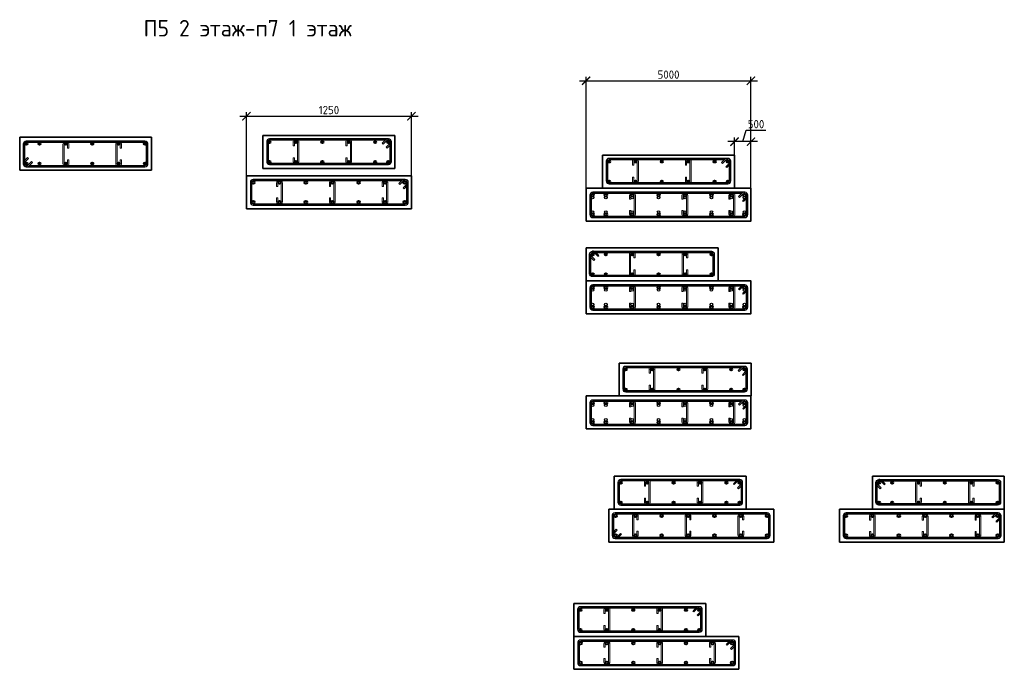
# Model space of a CAD drawing. Header units: millimetres. Extents: x 263826 to 1585445, y -423071 to 70137.
# Tile 94 of 256: x 392082 to 421933, y -177199 to -157496. Entities that reach past the tile are written whole.
import ezdxf

# ---------------------------------------------------------------- set-up
doc = ezdxf.new("R2010")
doc.units = ezdxf.units.MM
for name, color, linetype, lineweight in [('1 Стены', 3, 'Continuous', 30), ('Арм_шпильки', 143, 'Continuous', 18), ('Армирование', 3, 'Continuous', 40), ('РАЗМЕРЫ', 1, 'Continuous', 9), ('Узлы', 7, 'Continuous', 0)]:
    doc.layers.add(name, color=color, linetype=linetype, lineweight=lineweight)
doc.layers.add('Колонна_ бетон', color=7, linetype='Continuous', lineweight=50, true_color=0xb4b496)
doc.styles.add('GOST 2.304', font='CS_Gost2304.shx')
doc.styles.add('GOST-2.304_Type-B', font='GOST_Common.ttf')
doc.dimstyles.new('СПДС', dxfattribs={"dimscale": 100, "dimtxt": 2.5, "dimasz": 2.5, "dimexe": 1.25, "dimexo": 0, "dimtad": 1, "dimdec": 0, "dimtxsty": 'GOST-2.304_Type-B', "dimblk": 'ARCHTICK', "dimcen": 2.5, "dimdle": 2, "dimadec": 0, "dimazin": 2, "dimtfac": 0.75, "dimtdec": 0, "dimtmove": 1, "dimatfit": 3, "dimfxl": 1, "dimtolj": 1, "dimarcsym": 1})

# ---------------------------------------------------------------- blocks, each defined once
blk = doc.blocks.new('*U2453')
at = {"color": 0, "linetype": 'ByBlock', "lineweight": -2}
for p, q in [((-10, 1176.4), (-10, 12.5)), ((-10, 1169.4), (-10, 1176.4)), ((22, 1128), (-3.4, 1153.5)), ((0, 1169.4), (0, 1176.4)), ((0, 1150.1), (0, 12.5)), ((3.7, 1160.6), (29.1, 1135.1)), ((161.5, 1198.9), (12.5, 1198.9)), ((161.5, 1188.9), (12.5, 1188.9)), ((29.1, 1135.1), (22, 1128)), ((53.8, 1159.8), (28.3, 1185.2)), ((38.8, 1188.9), (60.9, 1166.9)), ((60.9, 1166.9), (53.8, 1159.8)), ((174, 12.5), (174, 1176.4)), ((184, 12.5), (184, 1176.4)), ((12.5, 0), (161.5, 0)), ((12.5, -10), (161.5, -10))]:
    blk.add_line(p, q, dxfattribs=at)
for centre, radius, start, end in [((12.5, 1176.4), 22.5, 90, 180), ((12.5, 1169.4), 22.5, 180, 225), ((12.5, 1176.4), 12.5, 90, 180), ((12.5, 1169.4), 12.5, 180, 225), ((19.5, 1176.4), 12.5, 45, 90), ((161.5, 1176.4), 22.5, 0, 90), ((161.5, 1176.4), 12.5, 0, 90), ((12.5, 12.5), 22.5, 180, 270), ((12.5, 12.5), 12.5, 180, 270), ((161.5, 12.5), 12.5, 270, 0), ((161.5, 12.5), 22.5, 270, 0)]:
    blk.add_arc(centre, radius, start, end, dxfattribs=at)
at = {"style": 'GOST 2.304', "oblique": 15, "flags": 9}
for tag, p in [('ДИАМЕТР', (-52.8, -63)), ('КЛАСС', (-53, -68.7)), ('ДЛИНА', (-52.5, -73.8)), ('ПОЗИЦИЯ', (-52.3, -58)), ('МАССА', (-52.3, -78.3))]:
    blk.add_attdef(tag, p, '', height=2.5, dxfattribs=at)
blk = doc.blocks.new('*U2452')
for p, q in [((-8, 0), (-7.4, 4.7)), ((-7.4, 4.7), (-5.6, 9)), ((-5.6, 9), (-2.7, 12.7)), ((-2.7, 12.7), (1, 15.6)), ((1, 15.6), (5.3, 17.4)), ((5.3, 17.4), (10, 18)), ((34, 18), (10, 18)), ((10, 10), (34, 10)), ((34, 10), (34, 18)), ((105.3, 18), (129.3, 18)), ((105.3, 10), (105.3, 18)), ((129.3, 10), (105.3, 10)), ((134, 17.4), (129.3, 18)), ((138.3, 15.6), (134, 17.4)), ((142.1, 12.7), (138.3, 15.6)), ((144.9, 9), (142.1, 12.7)), ((146.7, 4.7), (144.9, 9)), ((147.3, 0), (146.7, 4.7)), ((146.7, -4.7), (147.3, 0)), ((-7.4, -4.7), (-8, 0)), ((-5.6, -9), (-7.4, -4.7)), ((-2.7, -12.7), (-5.6, -9)), ((1, -15.6), (-2.7, -12.7)), ((5.3, -17.4), (1, -15.6)), ((10, -18), (5.3, -17.4)), ((10, -18), (129.3, -18)), ((129.3, -18), (134, -17.4)), ((134, -17.4), (138.3, -15.6)), ((138.3, -15.6), (142.1, -12.7)), ((142.1, -12.7), (144.9, -9)), ((144.9, -9), (146.7, -4.7))]:
    blk.add_line(p, q)
at = {"color": 0, "linetype": 'ByBlock', "lineweight": -2}
for p, q in [((0, 0), (0.3, 2.6)), ((0.3, 2.6), (1.3, 5)), ((1.3, 5), (2.9, 7.1)), ((2.9, 7.1), (5, 8.7)), ((5, 8.7), (7.4, 9.7)), ((7.4, 9.7), (10, 10)), ((131.9, 9.7), (129.3, 10)), ((134.3, 8.7), (131.9, 9.7)), ((136.4, 7.1), (134.3, 8.7)), ((138, 5), (136.4, 7.1)), ((139, 2.6), (138, 5)), ((139.3, 0), (139, 2.6)), ((139, -2.6), (139.3, 0)), ((0.3, -2.6), (0, 0)), ((1.3, -5), (0.3, -2.6)), ((2.9, -7.1), (1.3, -5)), ((5, -8.7), (2.9, -7.1)), ((7.4, -9.7), (5, -8.7)), ((10, -10), (7.4, -9.7)), ((10, -10), (129.3, -10)), ((129.3, -10), (131.9, -9.7)), ((131.9, -9.7), (134.3, -8.7)), ((134.3, -8.7), (136.4, -7.1)), ((136.4, -7.1), (138, -5)), ((138, -5), (139, -2.6))]:
    blk.add_line(p, q, dxfattribs=at)
at = {"style": 'GOST 2.304', "oblique": 15, "flags": 9}
for tag, p in [('ДИАМЕТР', (117.8, -62.2)), ('ПОЗИЦИЯ', (118, -56.6)), ('ДЛИНА', (118.1, -72.5)), ('КЛАСС', (118, -67.8)), ('МАССА', (118.7, -78.2))]:
    blk.add_attdef(tag, p, '', height=2.5, dxfattribs=at)
blk = doc.blocks.new('*U2450')
for p, q in [((-8, 0), (-7.4, 4.7)), ((-7.4, 4.7), (-5.6, 9)), ((-5.6, 9), (-2.7, 12.7)), ((-2.7, 12.7), (1, 15.6)), ((1, 15.6), (5.3, 17.4)), ((5.3, 17.4), (10, 18)), ((34, 18), (10, 18)), ((10, 10), (34, 10)), ((34, 10), (34, 18)), ((105.3, 18), (129.3, 18)), ((105.3, 10), (105.3, 18)), ((129.3, 10), (105.3, 10)), ((134, 17.4), (129.3, 18)), ((138.3, 15.6), (134, 17.4)), ((142.1, 12.7), (138.3, 15.6)), ((144.9, 9), (142.1, 12.7)), ((146.7, 4.7), (144.9, 9)), ((147.3, 0), (146.7, 4.7)), ((146.7, -4.7), (147.3, 0)), ((-7.4, -4.7), (-8, 0)), ((-5.6, -9), (-7.4, -4.7)), ((-2.7, -12.7), (-5.6, -9)), ((1, -15.6), (-2.7, -12.7)), ((5.3, -17.4), (1, -15.6)), ((10, -18), (5.3, -17.4)), ((10, -18), (129.3, -18)), ((129.3, -18), (134, -17.4)), ((134, -17.4), (138.3, -15.6)), ((138.3, -15.6), (142.1, -12.7)), ((142.1, -12.7), (144.9, -9)), ((144.9, -9), (146.7, -4.7))]:
    blk.add_line(p, q)
at = {"color": 0, "linetype": 'ByBlock', "lineweight": -2}
for p, q in [((0, 0), (0.3, 2.6)), ((0.3, 2.6), (1.3, 5)), ((1.3, 5), (2.9, 7.1)), ((2.9, 7.1), (5, 8.7)), ((5, 8.7), (7.4, 9.7)), ((7.4, 9.7), (10, 10)), ((131.9, 9.7), (129.3, 10)), ((134.3, 8.7), (131.9, 9.7)), ((136.4, 7.1), (134.3, 8.7)), ((138, 5), (136.4, 7.1)), ((139, 2.6), (138, 5)), ((139.3, 0), (139, 2.6)), ((139, -2.6), (139.3, 0)), ((0.3, -2.6), (0, 0)), ((1.3, -5), (0.3, -2.6)), ((2.9, -7.1), (1.3, -5)), ((5, -8.7), (2.9, -7.1)), ((7.4, -9.7), (5, -8.7)), ((10, -10), (7.4, -9.7)), ((10, -10), (129.3, -10)), ((129.3, -10), (131.9, -9.7)), ((131.9, -9.7), (134.3, -8.7)), ((134.3, -8.7), (136.4, -7.1)), ((136.4, -7.1), (138, -5)), ((138, -5), (139, -2.6))]:
    blk.add_line(p, q, dxfattribs=at)
at = {"style": 'GOST 2.304', "oblique": 15, "flags": 9}
for tag, p in [('ДИАМЕТР', (117.8, -62.2)), ('ПОЗИЦИЯ', (118, -56.6)), ('ДЛИНА', (118.1, -72.5)), ('КЛАСС', (118, -67.8)), ('МАССА', (118.7, -78.2))]:
    blk.add_attdef(tag, p, '', height=2.5, dxfattribs=at)
blk = doc.blocks.new('*U2451')
for p, q in [((-8, 0), (-7.4, 4.7)), ((-7.4, 4.7), (-5.6, 9)), ((-5.6, 9), (-2.7, 12.7)), ((-2.7, 12.7), (1, 15.6)), ((1, 15.6), (5.3, 17.4)), ((5.3, 17.4), (10, 18)), ((34, 18), (10, 18)), ((10, 10), (34, 10)), ((34, 10), (34, 18)), ((105.3, 18), (129.3, 18)), ((105.3, 10), (105.3, 18)), ((129.3, 10), (105.3, 10)), ((134, 17.4), (129.3, 18)), ((138.3, 15.6), (134, 17.4)), ((142.1, 12.7), (138.3, 15.6)), ((144.9, 9), (142.1, 12.7)), ((146.7, 4.7), (144.9, 9)), ((147.3, 0), (146.7, 4.7)), ((146.7, -4.7), (147.3, 0)), ((-7.4, -4.7), (-8, 0)), ((-5.6, -9), (-7.4, -4.7)), ((-2.7, -12.7), (-5.6, -9)), ((1, -15.6), (-2.7, -12.7)), ((5.3, -17.4), (1, -15.6)), ((10, -18), (5.3, -17.4)), ((10, -18), (129.3, -18)), ((129.3, -18), (134, -17.4)), ((134, -17.4), (138.3, -15.6)), ((138.3, -15.6), (142.1, -12.7)), ((142.1, -12.7), (144.9, -9)), ((144.9, -9), (146.7, -4.7))]:
    blk.add_line(p, q)
at = {"color": 0, "linetype": 'ByBlock', "lineweight": -2}
for p, q in [((0, 0), (0.3, 2.6)), ((0.3, 2.6), (1.3, 5)), ((1.3, 5), (2.9, 7.1)), ((2.9, 7.1), (5, 8.7)), ((5, 8.7), (7.4, 9.7)), ((7.4, 9.7), (10, 10)), ((131.9, 9.7), (129.3, 10)), ((134.3, 8.7), (131.9, 9.7)), ((136.4, 7.1), (134.3, 8.7)), ((138, 5), (136.4, 7.1)), ((139, 2.6), (138, 5)), ((139.3, 0), (139, 2.6)), ((139, -2.6), (139.3, 0)), ((0.3, -2.6), (0, 0)), ((1.3, -5), (0.3, -2.6)), ((2.9, -7.1), (1.3, -5)), ((5, -8.7), (2.9, -7.1)), ((7.4, -9.7), (5, -8.7)), ((10, -10), (7.4, -9.7)), ((10, -10), (129.3, -10)), ((129.3, -10), (131.9, -9.7)), ((131.9, -9.7), (134.3, -8.7)), ((134.3, -8.7), (136.4, -7.1)), ((136.4, -7.1), (138, -5)), ((138, -5), (139, -2.6))]:
    blk.add_line(p, q, dxfattribs=at)
at = {"style": 'GOST 2.304', "oblique": 15, "flags": 9}
for tag, p in [('ДИАМЕТР', (117.8, -62.2)), ('ПОЗИЦИЯ', (118, -56.6)), ('ДЛИНА', (118.1, -72.5)), ('КЛАСС', (118, -67.8)), ('МАССА', (118.7, -78.2))]:
    blk.add_attdef(tag, p, '', height=2.5, dxfattribs=at)
blk = doc.blocks.new('*U406')
at = {"color": 0, "linetype": 'ByBlock', "lineweight": -2}
for p, q in [((-10, 921.9), (-10, 12.5)), ((-10, 914.9), (-10, 921.9)), ((0, 914.9), (0, 921.9)), ((3.7, 906), (29.1, 880.6)), ((162.8, 944.4), (12.5, 944.4)), ((162.8, 934.4), (12.5, 934.4)), ((53.8, 905.3), (28.3, 930.7)), ((38.8, 934.4), (60.9, 912.3)), ((60.9, 912.3), (53.8, 905.3)), ((175.3, 12.5), (175.3, 921.9)), ((185.3, 12.5), (185.3, 921.9)), ((22, 873.5), (-3.4, 899)), ((0, 895.6), (0, 12.5)), ((29.1, 880.6), (22, 873.5)), ((12.5, 0), (162.8, 0)), ((12.5, -10), (162.8, -10))]:
    blk.add_line(p, q, dxfattribs=at)
for centre, radius, start, end in [((12.5, 921.9), 22.5, 90, 180), ((12.5, 914.9), 22.5, 180, 225), ((12.5, 921.9), 12.5, 90, 180), ((12.5, 914.9), 12.5, 180, 225), ((19.5, 921.9), 12.5, 45, 90), ((162.8, 921.9), 22.5, 0, 90), ((162.8, 921.9), 12.5, 0, 90), ((12.5, 12.5), 22.5, 180, 270), ((12.5, 12.5), 12.5, 180, 270), ((162.8, 12.5), 12.5, 270, 0), ((162.8, 12.5), 22.5, 270, 0)]:
    blk.add_arc(centre, radius, start, end, dxfattribs=at)
at = {"style": 'GOST 2.304', "oblique": 15, "flags": 9}
for tag, p in [('ДИАМЕТР', (-52.8, -63)), ('КЛАСС', (-53, -68.7)), ('ДЛИНА', (-52.5, -73.8)), ('ПОЗИЦИЯ', (-52.3, -58)), ('МАССА', (-52.3, -78.3))]:
    blk.add_attdef(tag, p, '', height=2.5, dxfattribs=at)
blk = doc.blocks.new('*U407')
for p, q in [((-8, 0), (-7.4, 4.7)), ((-7.4, 4.7), (-5.6, 9)), ((-5.6, 9), (-2.7, 12.7)), ((-2.7, 12.7), (1, 15.6)), ((1, 15.6), (5.3, 17.4)), ((5.3, 17.4), (10, 18)), ((34, 18), (10, 18)), ((10, 10), (34, 10)), ((34, 10), (34, 18)), ((108.4, 18), (132.4, 18)), ((108.4, 10), (108.4, 18)), ((132.4, 10), (108.4, 10)), ((137, 17.4), (132.4, 18)), ((141.4, 15.6), (137, 17.4)), ((145.1, 12.7), (141.4, 15.6)), ((148, 9), (145.1, 12.7)), ((149.8, 4.7), (148, 9)), ((150.4, 0), (149.8, 4.7)), ((149.8, -4.7), (150.4, 0)), ((-7.4, -4.7), (-8, 0)), ((-5.6, -9), (-7.4, -4.7)), ((-2.7, -12.7), (-5.6, -9)), ((1, -15.6), (-2.7, -12.7)), ((5.3, -17.4), (1, -15.6)), ((10, -18), (5.3, -17.4)), ((10, -18), (132.4, -18)), ((132.4, -18), (137, -17.4)), ((137, -17.4), (141.4, -15.6)), ((141.4, -15.6), (145.1, -12.7)), ((145.1, -12.7), (148, -9)), ((148, -9), (149.8, -4.7))]:
    blk.add_line(p, q)
at = {"color": 0, "linetype": 'ByBlock', "lineweight": -2}
for p, q in [((0, 0), (0.3, 2.6)), ((0.3, 2.6), (1.3, 5)), ((1.3, 5), (2.9, 7.1)), ((2.9, 7.1), (5, 8.7)), ((5, 8.7), (7.4, 9.7)), ((7.4, 9.7), (10, 10)), ((135, 9.7), (132.4, 10)), ((137.4, 8.7), (135, 9.7)), ((139.5, 7.1), (137.4, 8.7)), ((141.1, 5), (139.5, 7.1)), ((142.1, 2.6), (141.1, 5)), ((142.4, 0), (142.1, 2.6)), ((142.1, -2.6), (142.4, 0)), ((0.3, -2.6), (0, 0)), ((1.3, -5), (0.3, -2.6)), ((2.9, -7.1), (1.3, -5)), ((5, -8.7), (2.9, -7.1)), ((7.4, -9.7), (5, -8.7)), ((10, -10), (7.4, -9.7)), ((10, -10), (132.4, -10)), ((132.4, -10), (135, -9.7)), ((135, -9.7), (137.4, -8.7)), ((137.4, -8.7), (139.5, -7.1)), ((139.5, -7.1), (141.1, -5)), ((141.1, -5), (142.1, -2.6))]:
    blk.add_line(p, q, dxfattribs=at)
at = {"style": 'GOST 2.304', "oblique": 15, "flags": 9}
for tag, p in [('ДИАМЕТР', (117.8, -62.2)), ('ПОЗИЦИЯ', (118, -56.6)), ('ДЛИНА', (118.1, -72.5)), ('КЛАСС', (118, -67.8)), ('МАССА', (118.7, -78.2))]:
    blk.add_attdef(tag, p, '', height=2.5, dxfattribs=at)
blk = doc.blocks.new('*U2406')
at = {"color": 0, "linetype": 'ByBlock', "lineweight": -2}
for p, q in [((-10, 1176.4), (-10, 12.5)), ((-10, 1169.4), (-10, 1176.4)), ((22, 1128), (-3.4, 1153.5)), ((0, 1169.4), (0, 1176.4)), ((0, 1150.1), (0, 12.5)), ((3.7, 1160.6), (29.1, 1135.1)), ((163.3, 1198.9), (12.5, 1198.9)), ((163.3, 1188.9), (12.5, 1188.9)), ((29.1, 1135.1), (22, 1128)), ((53.8, 1159.8), (28.3, 1185.2)), ((38.8, 1188.9), (60.9, 1166.9)), ((60.9, 1166.9), (53.8, 1159.8)), ((175.8, 12.5), (175.8, 1176.4)), ((185.8, 12.5), (185.8, 1176.4)), ((12.5, 0), (163.3, 0)), ((12.5, -10), (163.3, -10))]:
    blk.add_line(p, q, dxfattribs=at)
for centre, radius, start, end in [((12.5, 1176.4), 22.5, 90, 180), ((12.5, 1169.4), 22.5, 180, 225), ((12.5, 1176.4), 12.5, 90, 180), ((12.5, 1169.4), 12.5, 180, 225), ((19.5, 1176.4), 12.5, 45, 90), ((163.3, 1176.4), 22.5, 0, 90), ((163.3, 1176.4), 12.5, 0, 90), ((12.5, 12.5), 22.5, 180, 270), ((12.5, 12.5), 12.5, 180, 270), ((163.3, 12.5), 12.5, 270, 0), ((163.3, 12.5), 22.5, 270, 0)]:
    blk.add_arc(centre, radius, start, end, dxfattribs=at)
at = {"style": 'GOST 2.304', "oblique": 15, "flags": 9}
for tag, p in [('ДИАМЕТР', (-52.8, -63)), ('КЛАСС', (-53, -68.7)), ('ДЛИНА', (-52.5, -73.8)), ('ПОЗИЦИЯ', (-52.3, -58)), ('МАССА', (-52.3, -78.3))]:
    blk.add_attdef(tag, p, '', height=2.5, dxfattribs=at)
blk = doc.blocks.new('*U2407')
for p, q in [((-8, 0), (-7.4, 4.7)), ((-7.4, 4.7), (-5.6, 9)), ((-5.6, 9), (-2.7, 12.7)), ((-2.7, 12.7), (1, 15.6)), ((1, 15.6), (5.3, 17.4)), ((5.3, 17.4), (10, 18)), ((34, 18), (10, 18)), ((10, 10), (34, 10)), ((34, 10), (34, 18)), ((104.5, 18), (128.5, 18)), ((104.5, 10), (104.5, 18)), ((128.5, 10), (104.5, 10)), ((133.2, 17.4), (128.5, 18)), ((137.5, 15.6), (133.2, 17.4)), ((141.2, 12.7), (137.5, 15.6)), ((144.1, 9), (141.2, 12.7)), ((145.9, 4.7), (144.1, 9)), ((146.5, 0), (145.9, 4.7)), ((145.9, -4.7), (146.5, 0)), ((-7.4, -4.7), (-8, 0)), ((-5.6, -9), (-7.4, -4.7)), ((-2.7, -12.7), (-5.6, -9)), ((1, -15.6), (-2.7, -12.7)), ((5.3, -17.4), (1, -15.6)), ((10, -18), (5.3, -17.4)), ((10, -18), (128.5, -18)), ((128.5, -18), (133.2, -17.4)), ((133.2, -17.4), (137.5, -15.6)), ((137.5, -15.6), (141.2, -12.7)), ((141.2, -12.7), (144.1, -9)), ((144.1, -9), (145.9, -4.7))]:
    blk.add_line(p, q)
at = {"color": 0, "linetype": 'ByBlock', "lineweight": -2}
for p, q in [((0, 0), (0.3, 2.6)), ((0.3, 2.6), (1.3, 5)), ((1.3, 5), (2.9, 7.1)), ((2.9, 7.1), (5, 8.7)), ((5, 8.7), (7.4, 9.7)), ((7.4, 9.7), (10, 10)), ((131.1, 9.7), (128.5, 10)), ((133.5, 8.7), (131.1, 9.7)), ((135.6, 7.1), (133.5, 8.7)), ((137.2, 5), (135.6, 7.1)), ((138.2, 2.6), (137.2, 5)), ((138.5, 0), (138.2, 2.6)), ((138.2, -2.6), (138.5, 0)), ((0.3, -2.6), (0, 0)), ((1.3, -5), (0.3, -2.6)), ((2.9, -7.1), (1.3, -5)), ((5, -8.7), (2.9, -7.1)), ((7.4, -9.7), (5, -8.7)), ((10, -10), (7.4, -9.7)), ((10, -10), (128.5, -10)), ((128.5, -10), (131.1, -9.7)), ((131.1, -9.7), (133.5, -8.7)), ((133.5, -8.7), (135.6, -7.1)), ((135.6, -7.1), (137.2, -5)), ((137.2, -5), (138.2, -2.6))]:
    blk.add_line(p, q, dxfattribs=at)
at = {"style": 'GOST 2.304', "oblique": 15, "flags": 9}
for tag, p in [('ДИАМЕТР', (117.8, -62.2)), ('ПОЗИЦИЯ', (118, -56.6)), ('ДЛИНА', (118.1, -72.5)), ('КЛАСС', (118, -67.8)), ('МАССА', (118.7, -78.2))]:
    blk.add_attdef(tag, p, '', height=2.5, dxfattribs=at)
blk = doc.blocks.new('_ArchTick')
at = {"color": 0, "linetype": 'ByBlock', "const_width": 0.15}
blk.add_lwpolyline([(-0.5, -0.5), (0.5, 0.5)], dxfattribs=at)
blk = doc.blocks.new('*D3407')
at = {"color": 0, "lineweight": -2, "transparency": 16777216}
for p, q in [((409053, -159349), (414453, -159349)), ((409253, -162633), (409253, -159224)), ((414253, -162686), (414253, -159224))]:
    blk.add_line(p, q, dxfattribs=at)
at = {"layer": 'DEFPOINTS', "color": 0, "transparency": 16777216}
for p in [(414253, -159349), (409253, -162633, 2880), (414253, -162686, 227)]:
    blk.add_point(p, dxfattribs=at)
at = {"color": 0, "lineweight": -2, "transparency": 16777216, "xscale": 250, "yscale": 250, "zscale": 250, "rotation": 180}
blk.add_blockref('_ArchTick', (409253, -159349), dxfattribs=at)
at = {"color": 0, "lineweight": -2, "transparency": 16777216, "xscale": 250, "yscale": 250, "zscale": 250}
blk.add_blockref('_ArchTick', (414253, -159349), dxfattribs=at)
at = {"color": 0, "transparency": 16777216, "insert": (411753, -159161), "char_height": 250, "attachment_point": 5, "style": 'GOST-2.304_Type-B'}
blk.add_mtext('\\A1;5000', dxfattribs=at)
blk = doc.blocks.new('*D3408')
at = {"color": 0, "lineweight": -2, "transparency": 16777216}
for p, q in [((398758, -160425), (404158, -160425)), ((398958, -162228), (398958, -160300)), ((403958, -162228), (403958, -160300))]:
    blk.add_line(p, q, dxfattribs=at)
at = {"layer": 'DEFPOINTS', "color": 0, "lineweight": 0, "transparency": 16777216}
for p in [(403958, -160425), (398958, -162228, 2880), (403958, -162228, 2880)]:
    blk.add_point(p, dxfattribs=at)
at = {"color": 0, "lineweight": -2, "transparency": 16777216, "xscale": 250, "yscale": 250, "zscale": 250, "rotation": 180}
blk.add_blockref('_ArchTick', (398958, -160425), dxfattribs=at)
at = {"color": 0, "lineweight": -2, "transparency": 16777216, "xscale": 250, "yscale": 250, "zscale": 250}
blk.add_blockref('_ArchTick', (403958, -160425), dxfattribs=at)
at = {"color": 0, "transparency": 16777216, "insert": (401458, -160237), "char_height": 250, "attachment_point": 5, "style": 'GOST-2.304_Type-B'}
blk.add_mtext('\\A1;1250', dxfattribs=at)
blk = doc.blocks.new('*D3410')
at = {"color": 0, "lineweight": -2, "transparency": 16777216}
for p, q in [((414003, -161195), (414106, -160851)), ((414106, -160851), (414706, -160851)), ((414453, -161195), (413553, -161195)), ((413753, -162607), (413753, -161070)), ((414253, -162607), (414253, -161070))]:
    blk.add_line(p, q, dxfattribs=at)
at = {"layer": 'DEFPOINTS', "color": 0, "transparency": 16777216}
for p in [(413753, -161195), (413753, -162607), (414253, -162607)]:
    blk.add_point(p, dxfattribs=at)
at = {"color": 0, "lineweight": -2, "transparency": 16777216, "xscale": 250, "yscale": 250, "zscale": 250, "rotation": 180}
blk.add_blockref('_ArchTick', (413753, -161195), dxfattribs=at)
at = {"color": 0, "lineweight": -2, "transparency": 16777216, "xscale": 250, "yscale": 250, "zscale": 250}
blk.add_blockref('_ArchTick', (414253, -161195), dxfattribs=at)
at = {"color": 0, "transparency": 16777216, "insert": (414406, -160664), "char_height": 250, "attachment_point": 5, "style": 'GOST-2.304_Type-B'}
blk.add_mtext('\\A1;500', dxfattribs=at)

msp = doc.modelspace()

# ---------------------------------------------------------------- linework, layer by layer
at = {"layer": '1 Стены', "color": 252, "lineweight": 0, "true_color": 0x939598}
for p, q in [((398958.41615, -163227.66023), (398958.41615, -162427.66023)), ((403958.39174, -162427.66023), (403958.39174, -163227.66023)), ((409253.21571, -162607.33836), (414253.1913, -162607.33836)), ((409253.21571, -163607.33836), (409253.21571, -162807.33836)), ((414253.1913, -162807.33836), (414253.1913, -163607.33836)), ((403958.39174, -163227.66023), (398958.41615, -163227.66023)), ((414252.62464, -163607.33657, 2879.99999), (409252.60023, -163607.33657, 2879.99999)), ((414253.1913, -163607.33836), (409253.21571, -163607.33836)), ((409253.21571, -165414.40882), (414253.1913, -165414.40882)), ((409253.21571, -166414.40882), (409253.21571, -165614.40882)), ((414253.1913, -165614.40882), (414253.1913, -166414.40882)), ((414252.62464, -166414.40704, 2879.99999), (409252.60023, -166414.40704, 2879.99999)), ((414253.1913, -166414.40882), (409253.21571, -166414.40882)), ((409253.21571, -168908.82446), (414253.1913, -168908.82446)), ((409253.21571, -169908.82446), (409253.21571, -169108.82446)), ((414253.1913, -169108.82446), (414253.1913, -169908.82446)), ((414252.62464, -169908.82267, 2879.99999), (409252.60023, -169908.82267, 2879.99999)), ((414253.1913, -169908.82446), (409253.21571, -169908.82446)), ((409945.87917, -173144.95204), (409945.87917, -172344.95204)), ((409945.87917, -172344.95204), (414945.85476, -172344.95204)), ((414945.85476, -172344.95204), (414945.85476, -173144.95204)), ((416932.77519, -173340.69621), (416932.77519, -172540.69621)), ((421932.75078, -172540.69621), (421932.75078, -173340.69621)), ((421932.75078, -173340.69621), (416932.77519, -173340.69621)), ((408884.17539, -177198.85974), (408884.17539, -176398.85974)), ((413884.15098, -176398.85974), (413884.15098, -177198.85974)), ((413884.15098, -177198.85974), (408884.17539, -177198.85974))]:
    msp.add_line(p, q, dxfattribs=at)
at = {"layer": 'Армирование', "color": 3}
for centre, radius in [((399657.80054, -161210.10454), 32), ((400457.80054, -161210.10454), 32), ((401257.80054, -161210.10454), 32), ((402057.80054, -161210.10454), 32), ((402857.80054, -161210.10454), 32), ((403257.80054, -161210.10454), 32), ((392281.81438, -161256.497), 32), ((392681.81438, -161256.497), 32), ((393481.81438, -161256.497), 32), ((394281.81438, -161256.497), 32), ((395081.81438, -161256.497), 32), ((395881.81438, -161256.497), 32), ((399657.80054, -161811.94812), 32), ((400457.80054, -161811.94812), 32), ((401257.80054, -161811.94812), 32), ((402057.80054, -161811.94812), 32), ((402857.80054, -161811.94812), 32), ((403257.80054, -161811.94812), 32), ((409950.36958, -161799.9218), 32), ((410750.36958, -161799.9218), 32), ((411550.36958, -161799.9218), 32), ((412350.36958, -161799.9218), 32), ((413150.36958, -161799.9218), 32), ((413550.36958, -161799.9218), 32), ((392281.81438, -161858.34058), 32), ((392681.81438, -161858.34058), 32), ((393481.81438, -161858.34058), 32), ((394281.81438, -161858.34058), 32), ((395081.81438, -161858.34058), 32), ((395881.81438, -161858.34058), 32), ((409950.36958, -162401.76538), 32), ((410750.36958, -162401.76538), 32), ((411550.36958, -162401.76538), 32), ((412350.36958, -162401.76538), 32), ((413150.36958, -162401.76538), 32), ((413550.36958, -162401.76538), 32), ((399158.41615, -162434.27495), 40), ((399958.41615, -162434.27495), 40), ((400758.41615, -162434.27495), 40), ((401558.41615, -162434.27495), 40), ((402358.41615, -162434.27495), 40), ((403158.41615, -162434.27495), 40), ((403758.41615, -162434.27495), 40), ((409453.21571, -162813.95308), 40), ((409853.21571, -162813.95308), 40), ((410653.21571, -162813.95308), 40), ((411453.21571, -162813.95308), 40), ((412253.21571, -162813.95308), 40), ((413053.21571, -162813.95308), 40), ((413656.07962, -162813.95308), 40), ((414053.21571, -162813.95308), 40), ((399158.41615, -163027.66023), 40), ((399958.41615, -163027.66023), 40), ((400758.41615, -163027.66023), 40), ((401558.41615, -163027.66023), 40), ((402358.41615, -163027.66023), 40), ((403158.41615, -163027.66023), 40), ((403758.41615, -163027.66023), 40), ((409453.21571, -163407.33836), 40), ((409853.21571, -163407.33836), 40), ((410653.21571, -163407.33836), 40), ((411453.21571, -163407.33836), 40), ((412253.21571, -163407.33836), 40), ((413053.21571, -163407.33836), 40), ((413656.07962, -163407.33836), 40), ((414053.21571, -163407.33836), 40), ((409453.21571, -164613.48882), 32), ((409853.21571, -164613.48882), 32), ((410653.21571, -164613.48882), 32), ((411453.21571, -164613.48882), 32), ((412253.21571, -164613.48882), 32), ((413053.21571, -164613.48882), 32), ((409453.21571, -165215.3324), 32), ((409853.21571, -165215.3324), 32), ((410653.21571, -165215.3324), 32), ((411453.21571, -165215.3324), 32), ((412253.21571, -165215.3324), 32), ((413053.21571, -165215.3324), 32), ((409453.21571, -165621.02355), 40), ((409853.21571, -165621.02355), 40), ((410653.21571, -165621.02355), 40), ((411453.21571, -165621.02355), 40), ((412253.21571, -165621.02355), 40), ((413053.21571, -165621.02355), 40), ((413656.07962, -165621.02355), 40), ((414053.21571, -165621.02355), 40), ((409453.21571, -166214.40882), 40), ((409853.21571, -166214.40882), 40), ((410653.21571, -166214.40882), 40), ((411453.21571, -166214.40882), 40), ((412253.21571, -166214.40882), 40), ((413053.21571, -166214.40882), 40), ((413656.07962, -166214.40882), 40), ((414053.21571, -166214.40882), 40), ((410453.1913, -168107.90267), 32), ((411253.1913, -168107.90267), 32), ((412053.1913, -168107.90267), 32), ((412853.1913, -168107.90267), 32), ((413653.1913, -168107.90267), 32), ((414053.1913, -168107.90267), 32), ((410453.1913, -168709.74625), 32), ((411253.1913, -168709.74625), 32), ((412053.1913, -168709.74625), 32), ((412853.1913, -168709.74625), 32), ((413653.1913, -168709.74625), 32), ((414053.1913, -168709.74625), 32), ((409453.21571, -169115.43918), 40), ((409853.21571, -169115.43918), 40), ((410653.21571, -169115.43918), 40), ((411453.21571, -169115.43918), 40), ((412253.21571, -169115.43918), 40), ((413053.21571, -169115.43918), 40), ((413656.07962, -169115.43918), 40), ((414053.21571, -169115.43918), 40), ((409453.21571, -169708.82446), 40), ((409853.21571, -169708.82446), 40), ((410653.21571, -169708.82446), 40), ((411453.21571, -169708.82446), 40), ((412253.21571, -169708.82446), 40), ((413053.21571, -169708.82446), 40), ((413656.07962, -169708.82446), 40), ((414053.21571, -169708.82446), 40), ((410307.59606, -171539.77264, 2879.99999), 32), ((411107.59606, -171539.77264, 2879.99999), 32), ((411907.59606, -171539.77264, 2879.99999), 32), ((412707.59606, -171539.77264, 2879.99999), 32), ((413507.59606, -171539.77264, 2879.99999), 32), ((413907.59606, -171539.77264, 2879.99999), 32), ((418132.15958, -171539.77264, 2879.99999), 32), ((418532.15958, -171539.77264, 2879.99999), 32), ((419332.15958, -171539.77264, 2879.99999), 32), ((420132.15958, -171539.77264, 2879.99999), 32), ((420932.15958, -171539.77264, 2879.99999), 32), ((421732.15958, -171539.77264, 2879.99999), 32), ((410307.59606, -172141.61621, 2879.99999), 32), ((411107.59606, -172141.61621, 2879.99999), 32), ((411907.59606, -172141.61621, 2879.99999), 32), ((412707.59606, -172141.61621, 2879.99999), 32), ((413507.59606, -172141.61621, 2879.99999), 32), ((413907.59606, -172141.61621, 2879.99999), 32), ((418132.15958, -172141.61621, 2879.99999), 32), ((418532.15958, -172141.61621, 2879.99999), 32), ((419332.15958, -172141.61621, 2879.99999), 32), ((420132.15958, -172141.61621, 2879.99999), 32), ((420932.15958, -172141.61621, 2879.99999), 32), ((421732.15958, -172141.61621, 2879.99999), 32), ((410145.85476, -172544.95204), 40), ((410745.85476, -172544.95204), 40), ((411545.85476, -172544.95204), 40), ((412345.85476, -172544.95204), 40), ((413145.85476, -172544.95204), 40), ((413945.85476, -172544.95204), 40), ((414745.85476, -172544.95204), 40), ((417132.77519, -172547.31093), 40), ((417932.77519, -172547.31093), 40), ((418732.77519, -172547.31093), 40), ((419532.77519, -172547.31093), 40), ((420332.77519, -172547.31093), 40), ((421132.77519, -172547.31093), 40), ((421732.77519, -172547.31093), 40), ((410145.85476, -173138.33731), 40), ((410745.85476, -173138.33731), 40), ((411545.85476, -173138.33731), 40), ((412345.85476, -173138.33731), 40), ((413145.85476, -173138.33731), 40), ((413945.85476, -173138.33731), 40), ((414745.85476, -173138.33731), 40), ((417132.77519, -173140.69621), 40), ((417932.77519, -173140.69621), 40), ((418732.77519, -173140.69621), 40), ((419532.77519, -173140.69621), 40), ((420332.77519, -173140.69621), 40), ((421132.77519, -173140.69621), 40), ((421732.77519, -173140.69621), 40), ((409083.55991, -175397.93616, 2879.99999), 32), ((409883.55991, -175397.93616, 2879.99999), 32), ((410683.55991, -175397.93616, 2879.99999), 32), ((411483.55991, -175397.93616, 2879.99999), 32), ((412283.55991, -175397.93616, 2879.99999), 32), ((412683.55991, -175397.93616, 2879.99999), 32), ((409083.55991, -175999.77974, 2879.99999), 32), ((409883.55991, -175999.77974, 2879.99999), 32), ((410683.55991, -175999.77974, 2879.99999), 32), ((411483.55991, -175999.77974, 2879.99999), 32), ((412283.55991, -175999.77974, 2879.99999), 32), ((412683.55991, -175999.77974, 2879.99999), 32), ((409084.17539, -176405.47446), 40), ((409884.17539, -176405.47446), 40), ((410684.17539, -176405.47446), 40), ((411484.17539, -176405.47446), 40), ((412284.17539, -176405.47446), 40), ((413084.17539, -176405.47446), 40), ((413684.17539, -176405.47446), 40), ((409084.17539, -176998.85974), 40), ((409884.17539, -176998.85974), 40), ((410684.17539, -176998.85974), 40), ((411484.17539, -176998.85974), 40), ((412284.17539, -176998.85974), 40), ((413084.17539, -176998.85974), 40), ((413684.17539, -176998.85974), 40)]:
    msp.add_circle(centre, radius, dxfattribs=at)
at = {"layer": 'Колонна_ бетон', "color": 180, "linetype": 'Continuous', "lineweight": 35, "transparency": 33554687}
for p, q in [((392081.81438, -162057.41879), (392081.81438, -161057.41879)), ((392081.81438, -161057.41879), (396081.81438, -161057.41879)), ((396081.81438, -161057.41879), (396081.81438, -162057.41879)), ((399457.80054, -162011.02633), (399457.80054, -161011.02633)), ((403457.80054, -161011.02633), (399457.80054, -161011.02633)), ((403457.80054, -161011.02633), (403457.80054, -162011.02633)), ((409750.36958, -162600.84359), (409750.36958, -161600.84359)), ((413750.36958, -161600.84359), (409750.36958, -161600.84359)), ((413750.36958, -161600.84359), (413750.36958, -162600.84359)), ((392081.81438, -162057.41879), (396081.81438, -162057.41879)), ((403457.80054, -162011.02633), (399457.80054, -162011.02633)), ((398957.80067, -162227.65844, 2879.99999), (398957.80067, -163227.65844, 2879.99999)), ((398957.80067, -162227.65844, 2879.99999), (403957.80054, -162227.65844, 2879.99999)), ((403957.80054, -162227.65844, 2879.99999), (403957.80054, -163227.65844, 2879.99999)), ((409252.60023, -162607.33657, 2879.99999), (414252.60009, -162607.33657, 2879.99999)), ((409252.60023, -162607.33836, 2879.99999), (409252.60023, -163607.33657, 2879.99999)), ((413750.36958, -162600.84359), (409750.36958, -162600.84359)), ((414252.60009, -162607.33836), (414252.60009, -163607.33657, 2879.99999)), ((398957.80067, -163227.65844, 2879.99999), (403957.80054, -163227.65844, 2879.99999)), ((409252.60023, -163607.33657, 2879.99999), (414252.60009, -163607.33657, 2879.99999)), ((409253.21571, -164414.41061), (409253.21571, -165414.41061)), ((409253.21571, -164414.41061), (413253.21571, -164414.41061)), ((413253.21571, -165414.41061), (413253.21571, -164414.41061)), ((409252.60023, -165414.40704, 2879.99999), (414252.60009, -165414.40704, 2879.99999)), ((409252.60023, -165414.40882, 2879.99999), (409252.60023, -166414.40704, 2879.99999)), ((409253.21571, -165414.41061), (413253.21571, -165414.41061)), ((414252.60009, -165414.40882), (414252.60009, -166414.40704, 2879.99999)), ((409252.60023, -166414.40704, 2879.99999), (414252.60009, -166414.40704, 2879.99999)), ((410253.1913, -168908.82446), (410253.1913, -167908.82446)), ((414253.1913, -167908.82446), (410253.1913, -167908.82446)), ((414253.1913, -167908.82446), (414253.1913, -168908.82446)), ((409252.60023, -168908.82267, 2879.99999), (414252.60009, -168908.82267, 2879.99999)), ((409252.60023, -168908.82446, 2879.99999), (409252.60023, -169908.82267, 2879.99999)), ((414253.1913, -168908.82446), (410253.1913, -168908.82446)), ((414252.60009, -168908.82446), (414252.60009, -169908.82267, 2879.99999)), ((409252.60023, -169908.82267, 2879.99999), (414252.60009, -169908.82267, 2879.99999)), ((410107.59606, -172340.69442, 2879.99999), (410107.59606, -171340.69442, 2879.99999)), ((414107.59606, -171340.69442, 2879.99999), (410107.59606, -171340.69442, 2879.99999)), ((414107.59606, -171340.69442, 2879.99999), (414107.59606, -172340.69442, 2879.99999)), ((417932.15958, -171340.69442, 2879.99999), (417932.15958, -172340.69442, 2879.99999)), ((417932.15958, -171340.69442, 2879.99999), (421932.15958, -171340.69442, 2879.99999)), ((421932.15958, -172340.69442, 2879.99999), (421932.15958, -171340.69442, 2879.99999)), ((414946.47024, -172344.95383, 2879.99999), (409946.47038, -172344.95383, 2879.99999)), ((409946.47038, -173344.95383, 2879.99999), (409946.47038, -172344.95383, 2879.99999)), ((414107.59606, -172340.69442, 2879.99999), (410107.59606, -172340.69442, 2879.99999)), ((414946.47024, -173344.95383, 2879.99999), (414946.47024, -172344.95383, 2879.99999)), ((416932.15971, -172340.69442, 2879.99999), (416932.15971, -173340.69442, 2879.99999)), ((416932.15971, -172340.69442, 2879.99999), (421932.15958, -172340.69442, 2879.99999)), ((417932.15958, -172340.69442, 2879.99999), (421932.15958, -172340.69442, 2879.99999)), ((421932.15958, -172340.69442, 2879.99999), (421932.15958, -173340.69442, 2879.99999)), ((414946.47024, -173344.95383, 2879.99999), (409946.47038, -173344.95383, 2879.99999)), ((416932.15971, -173340.69442, 2879.99999), (421932.15958, -173340.69442, 2879.99999)), ((408883.55991, -176198.85795, 2879.99999), (408883.55991, -175198.85795, 2879.99999)), ((412883.55991, -175198.85795, 2879.99999), (408883.55991, -175198.85795, 2879.99999)), ((412883.55991, -175198.85795, 2879.99999), (412883.55991, -176198.85795, 2879.99999)), ((408883.55991, -176198.85795, 2879.99999), (408883.55991, -177198.85795, 2879.99999)), ((408883.55991, -176198.85795, 2879.99999), (413883.55978, -176198.85795, 2879.99999)), ((412883.55991, -176198.85795, 2879.99999), (408883.55991, -176198.85795, 2879.99999)), ((413883.55978, -176198.85795, 2879.99999), (413883.55978, -177198.85795, 2879.99999)), ((408883.55991, -177198.85795, 2879.99999), (413883.55978, -177198.85795, 2879.99999))]:
    msp.add_line(p, q, dxfattribs=at)
at = {"layer": 'РАЗМЕРЫ', "color": 8, "linetype": 'Continuous', "lineweight": 30, "true_color": 0x787a7d}
for centre in [(409452.5536, -162887.35936, 2879.99999), (409852.5536, -162887.35936, 2879.99999), (410652.5536, -162887.35936, 2879.99999), (411452.5536, -162887.35936, 2879.99999), (412252.5536, -162887.35936, 2879.99999), (413052.5536, -162887.35936, 2879.99999), (413652.5536, -162887.35936, 2879.99999), (414052.5536, -162887.35936, 2879.99999), (409452.5536, -163328.74463, 2879.99999), (409852.5536, -163328.74463, 2879.99999), (410652.5536, -163328.74463, 2879.99999), (411452.5536, -163328.74463, 2879.99999), (412252.5536, -163328.74463, 2879.99999), (413052.5536, -163328.74463, 2879.99999), (413652.5536, -163328.74463, 2879.99999), (414052.5536, -163328.74463, 2879.99999), (409452.5536, -165694.42982, 2879.99999), (409852.5536, -165694.42982, 2879.99999), (410652.5536, -165694.42982, 2879.99999), (411452.5536, -165694.42982, 2879.99999), (412252.5536, -165694.42982, 2879.99999), (413052.5536, -165694.42982, 2879.99999), (413652.5536, -165694.42982, 2879.99999), (414052.5536, -165694.42982, 2879.99999), (409452.5536, -166135.8151, 2879.99999), (409852.5536, -166135.8151, 2879.99999), (410652.5536, -166135.8151, 2879.99999), (411452.5536, -166135.8151, 2879.99999), (412252.5536, -166135.8151, 2879.99999), (413052.5536, -166135.8151, 2879.99999), (413652.5536, -166135.8151, 2879.99999), (414052.5536, -166135.8151, 2879.99999), (409452.5536, -169188.84546, 2879.99999), (409852.5536, -169188.84546, 2879.99999), (410652.5536, -169188.84546, 2879.99999), (411452.5536, -169188.84546, 2879.99999), (412252.5536, -169188.84546, 2879.99999), (413052.5536, -169188.84546, 2879.99999), (413652.5536, -169188.84546, 2879.99999), (414052.5536, -169188.84546, 2879.99999), (409452.5536, -169630.23074, 2879.99999), (409852.5536, -169630.23074, 2879.99999), (410652.5536, -169630.23074, 2879.99999), (411452.5536, -169630.23074, 2879.99999), (412252.5536, -169630.23074, 2879.99999), (413052.5536, -169630.23074, 2879.99999), (413652.5536, -169630.23074, 2879.99999), (414052.5536, -169630.23074, 2879.99999)]:
    msp.add_circle(centre, 40, dxfattribs=at)

# ---------------------------------------------------------------- block references
at = {"lineweight": 30, "yscale": 3.959999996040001, "zscale": 3.959999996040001}
for name, p, xscale, rotation in [('*U406', (395929.47315, -161916.11303, -2879.99999), 3.959999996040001, 89.99999999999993), ('*U406', (399610.14178, -161152.33209, -2879.99999), 3.959999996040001, 269.9999999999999), ('*U406', (409902.71082, -161742.14935, -2879.99999), 3.959999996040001, 269.9999999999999), ('*U2406', (399114.46494, -162380.79461), 3.959999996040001, 269.9999999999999), ('*U2453', (409409.2645, -162769.87563), 3.959999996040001, 269.9999999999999), ('*U406', (413100.87447, -164555.71638, -2879.99999), -3.959999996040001, 90.00000000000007), ('*U2453', (409409.2645, -165576.94609), 3.959999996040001, 269.9999999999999), ('*U406', (410405.53253, -168050.13022, -2879.99999), 3.959999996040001, 269.9999999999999), ('*U2453', (409409.2645, -169071.36173), 3.959999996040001, 269.9999999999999), ('*U406', (410259.9373, -171482.00019), 3.959999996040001, 269.9999999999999), ('*U406', (421779.81834, -171482.00019), -3.959999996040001, 90.00000000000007), ('*U2406', (414789.80597, -173191.81766), 3.959999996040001, 89.99999999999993), ('*U2406', (417088.82398, -172493.83059), 3.959999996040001, 269.9999999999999), ('*U406', (409035.90114, -175340.16371), 3.959999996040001, 269.9999999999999), ('*U2406', (409040.22418, -176351.99412), 3.959999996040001, 269.9999999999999)]:
    msp.add_blockref(name, p, dxfattribs=dict(at, xscale=xscale, rotation=rotation))
at = {"layer": 'Арм_шпильки', "color": 3, "yscale": 4.875, "zscale": 4.875}
for name, p, xscale, rotation in [('*U407', (393481.81438, -161221.95758, -2879.99999), 4.875, 269.9999999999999), ('*U407', (395081.81438, -161221.95758, -2879.99999), 4.875, 269.9999999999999), ('*U407', (400457.80054, -161846.48754, -2879.99999), 4.875, 89.99999999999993), ('*U407', (402057.80054, -161846.48754, -2879.99999), 4.875, 89.99999999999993), ('*U407', (410750.36958, -162436.3048, -2879.99999), 4.875, 89.9999999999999), ('*U407', (412350.36958, -162436.3048, -2879.99999), 4.875, 89.9999999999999), ('*U2407', (399958.41615, -163069.46107), 4.875, 89.99999999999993), ('*U2407', (401558.41615, -163069.46107), 4.875, 89.99999999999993), ('*U2407', (403158.41615, -163069.46107), 4.875, 89.99999999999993), ('*U2452', (410660.85478, -163449.13919), 4.875, 89.99999999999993), ('*U2450', (412247.68485, -163449.13919), 4.875, 89.99999999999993), ('*U2451', (413673.74223, -163449.13919), 4.875, 89.99999999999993), ('*U407', (410653.21571, -165249.87183, -2879.99999), -4.875, 270.0000000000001), ('*U407', (412253.21571, -165249.87183, -2879.99999), -4.875, 270.0000000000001), ('*U2452', (410660.85478, -166256.20966), 4.875, 89.99999999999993), ('*U2450', (412247.68485, -166256.20966), 4.875, 89.99999999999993), ('*U2451', (413673.74223, -166256.20966), 4.875, 89.99999999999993), ('*U407', (411253.1913, -168744.28567, -2879.99999), 4.875, 89.99999999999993), ('*U407', (412853.1913, -168744.28567, -2879.99999), 4.875, 89.99999999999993), ('*U2452', (410660.85478, -169750.62529), 4.875, 89.99999999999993), ('*U2450', (412247.68485, -169750.62529), 4.875, 89.99999999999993), ('*U2451', (413673.74223, -169750.62529), 4.875, 89.99999999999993), ('*U407', (411107.59606, -172176.15564), 4.875, 89.99999999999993), ('*U407', (412707.59606, -172176.15564), 4.875, 89.99999999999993), ('*U407', (419332.15958, -172176.15564), -4.875, 270.0000000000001), ('*U407', (420932.15958, -172176.15564), -4.875, 270.0000000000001), ('*U2407', (410745.85476, -172503.1512), 4.875, 269.9999999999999), ('*U2407', (412345.85476, -172503.1512), 4.875, 269.9999999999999), ('*U2407', (413945.85476, -172503.1512), 4.875, 269.9999999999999), ('*U2407', (417932.77519, -173182.49705), 4.875, 89.99999999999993), ('*U2407', (419532.77519, -173182.49705), 4.875, 89.99999999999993), ('*U2407', (421132.77519, -173182.49705), 4.875, 89.99999999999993), ('*U407', (409883.55991, -176034.31916), 4.875, 89.99999999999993), ('*U407', (411483.55991, -176034.31916), 4.875, 89.99999999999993), ('*U2407', (409884.17539, -177040.66057), 4.875, 89.99999999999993), ('*U2407', (411484.17539, -177040.66057), 4.875, 89.99999999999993), ('*U2407', (413084.17539, -177040.66057), 4.875, 89.99999999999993)]:
    msp.add_blockref(name, p, dxfattribs=dict(at, xscale=xscale, rotation=rotation))

# ---------------------------------------------------------------- texts
at = {"layer": 'Узлы', "color": 1, "linetype": 'Continuous', "lineweight": 0, "style": 'GOST-2.304_Type-B'}
msp.add_text('П5 2 этаж-п7 1 этаж', height=500, dxfattribs=at).set_placement((395839.9678, -158004.49865))

# ---------------------------------------------------------------- dimensions: what is measured, and where the dimension line sits
at = {"color": 1}
for base, p1, p2, picture, middle in [((414252.60009, -159348.88524), (409252.60023, -162632.7328, 2879.99999), (414252.60009, -162685.98809, 226.51164), '*D3407', (411752.60016, -159161.38524)), ((413752.60009, -161194.84143), (414252.60009, -162607.33836), (413752.60009, -162607.33836), '*D3410', (414168.22509, -160663.59143))]:
    dim = msp.add_linear_dim(base=base, p1=p1, p2=p2, dimstyle='СПДС', dxfattribs=at)
    dim.commit()
    dim.dimension.update_dxf_attribs({"geometry": picture, "text_midpoint": middle})
dim = msp.add_linear_dim(base=(403957.80054, -160424.99417), p1=(398957.80067, -162227.65844, 2879.99999), p2=(403957.80054, -162227.65844, 2879.99999), dimstyle='СПДС', override={"dimlfac": 0.25}, dxfattribs=at)
dim.commit()
dim.dimension.update_dxf_attribs({"geometry": '*D3408', "text_midpoint": (401457.80061, -160237.49417)})

doc.saveas('drawing.dxf')
